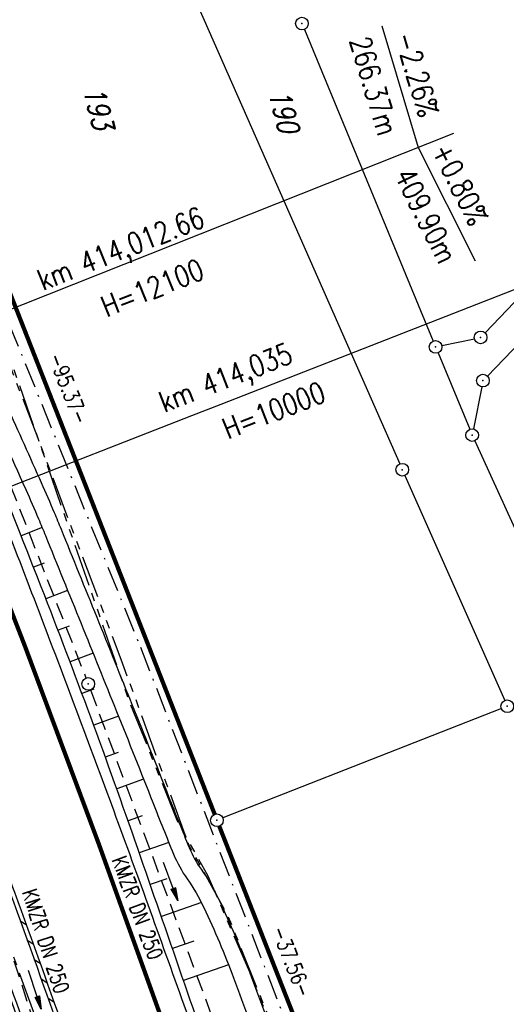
# Model space of a CAD drawing. Extents: x 447426 to 448116, y 440349 to 441552.
# Tile 88 of 96: x 447716 to 447774, y 441266 to 441383. Entities that reach past the tile are written whole.
import ezdxf
from ezdxf.enums import TextEntityAlignment as Align

# ---------------------------------------------------------------- set-up
doc = ezdxf.new("R2010")
doc.units = 0
doc.header["$LTSCALE"] = 2
doc.header["$MEASUREMENT"] = 0
for name, pattern in [('ACHSE', [5.5, 4, -0.5, 0.5, -0.5]), ('AUSGEZOGEN', [0]), ('BAB-FM2', [2.6, 1.5, -0.5, 0.1, -0.5]), ('GESTRICH-X2', [1.5, 1, -0.5]), ('PHANTOMX2', [5, 2.5, -0.5, 0.5, -0.5, 0.5, -0.5])]:
    doc.linetypes.add(name, pattern=pattern)
doc.layers.get('0').update_dxf_attribs({"linetype": 'AUSGEZOGEN'})
for name, color, linetype in [('208-ABSTAND', 8, 'AUSGEZOGEN'), ('208-FLSTNR', 8, 'AUSGEZOGEN'), ('208-GRENZL', 8, 'AUSGEZOGEN'), ('208-GRENZL-BAB', 7, 'AUSGEZOGEN'), ('208-GRENZP', 8, 'AUSGEZOGEN'), ('208-GRENZP-BAB', 7, 'AUSGEZOGEN'), ('ACHSETOP', 250, 'ACHSE'), ('BAB_FM', 5, 'BAB-FM2'), ('BOESCHG', 250, 'AUSGEZOGEN'), ('FBRTOP', 250, 'AUSGEZOGEN'), ('KANAL', 7, 'GESTRICH-X2'), ('Lichtwellenleiter COLT', 46, 'PHANTOMX2'), ('Lichtwellenleiter GLH', 46, 'PHANTOMX2'), ('MULDE', 250, 'AUSGEZOGEN'), ('NZ', 250, 'AUSGEZOGEN'), ('PFEIL', 7, 'CONTINUOUS'), ('SCHLITZRINNE', 200, 'AUSGEZOGEN'), ('SCHSYMBOL', 200, 'AUSGEZOGEN'), ('TEXTO', 4, 'CONTINUOUS')]:
    doc.layers.add(name, color=color, linetype=linetype)
doc.styles.add('ROMANS', font='romans.shx', dxfattribs={"width": 0.8})

# ---------------------------------------------------------------- blocks, each defined once
blk = doc.blocks.new('GST')
at = {"color": 0}
blk.add_circle((0, 0), 0.75, dxfattribs=at)
blk.add_point((0, 0), dxfattribs=at)
blk = doc.blocks.new('10')
blk.add_blockref('GST', (0, 0))
blk = doc.blocks.new('PFEIL2')
at = {"color": 0}
for p, q in [((0.88, 0), (-2.4, -0.01)), ((0.88, -0.27), (0.88, 0.28)), ((0.88, 0.28), (2.43, 0.01)), ((0.91, 0.27), (0.88, 0.26)), ((0.97, 0.26), (0.88, 0.25)), ((1.02, 0.25), (0.88, 0.23)), ((1.07, 0.24), (0.88, 0.21)), ((1.13, 0.23), (0.88, 0.19)), ((1.18, 0.22), (0.88, 0.17)), ((1.24, 0.21), (0.88, 0.15)), ((1.29, 0.21), (0.88, 0.14)), ((1.34, 0.2), (0.88, 0.12)), ((1.4, 0.19), (0.88, 0.1)), ((1.45, 0.18), (0.88, 0.08)), ((1.51, 0.17), (0.88, 0.06)), ((1.56, 0.16), (0.88, 0.04)), ((1.61, 0.15), (0.88, 0.02)), ((1.67, 0.14), (0.88, 0.01)), ((1.72, 0.13), (0.88, -0.01)), ((1.78, 0.12), (0.88, -0.03)), ((1.83, 0.11), (0.88, -0.05)), ((1.88, 0.1), (0.88, -0.07)), ((1.94, 0.09), (0.88, -0.09)), ((2.05, 0.08), (0.88, -0.12)), ((1.99, 0.08), (0.88, -0.11)), ((2.1, 0.07), (0.88, -0.14)), ((2.15, 0.06), (0.88, -0.16)), ((2.21, 0.05), (0.88, -0.18)), ((2.26, 0.04), (0.88, -0.2)), ((2.32, 0.03), (0.88, -0.22)), ((2.37, 0.02), (0.88, -0.23)), ((2.42, 0.01), (0.88, -0.25)), ((2.43, 0.01), (0.88, -0.27))]:
    blk.add_line(p, q, dxfattribs=at)

msp = doc.modelspace()

# ---------------------------------------------------------------- linework, layer by layer
at = {"layer": '208-GRENZL'}
for p, q in [((447732.08, 441396.04), (447761, 441330.3)), ((447749.73, 441381.71), (447764.96, 441344.83)), ((447779.86, 441354.95), (447771.09, 441345.81)), ((447778.6, 441348.19), (447771.37, 441340.69)), ((447765.98, 441344.3), (447769.84, 441345.11)), ((447765.54, 441343.45), (447769.28, 441334.39)), ((447770.7, 441339.41), (447769.72, 441334.44)), ((447769.88, 441333.02), (447796.04, 441275.58)), ((447761.6, 441328.92), (447773.42, 441302.32)), ((447773.02, 441301.36), (447740.1, 441288.41))]:
    msp.add_line(p, q, dxfattribs=at)
at = {"layer": '208-GRENZL-BAB', "const_width": 0.5, "flags": 128}
for points in [[(447704.84, 441376.22), (447739.13, 441288.84)], [(447752.85, 441253.87), (447739.67, 441287.44)]]:
    msp.add_lwpolyline(points, dxfattribs=at)
at = {"layer": 'ACHSETOP'}
msp.add_lwpolyline([(447621.03, 441497.86), (447625.4, 441487.94), (447635.48, 441465.06), (447645.55, 441442.18), (447655.63, 441419.3), (447664.31, 441399.59), (447665.71, 441396.42), (447675.6, 441373.46), (447685.21, 441350.38), (447694.53, 441327.18), (447703.57, 441303.87), (447712.31, 441280.45), (447720.76, 441256.92)], dxfattribs=at)
at = {"layer": 'BAB_FM', "flags": 128}
for points in [[(447712.81, 441351.82), (447730.35, 441308.6)], [(447730.35, 441308.6), (447748.53, 441261.73), (447769.74, 441212.72), (447772.85, 441205.31), (447789.54, 441168.65), (447798.57, 441147.48), (447801.99, 441132.86), (447817.21, 441069.62), (447821.1, 441053.07), (447822.42, 441047.21), (447838.28, 440985.5), (447840.62, 440973.73), (447841.45, 440971.27), (447846.5, 440920.7), (447851.89, 440870.12), (447856.67, 440820.25), (447861.64, 440770.41), (447867.4, 440720.7), (447868.83, 440710.98), (447874.65, 440671.23), (447882.88, 440621.91), (447892, 440572.73), (447901.32, 440523.58), (447909.44, 440481.33), (447910.34, 440474.31)]]:
    msp.add_lwpolyline(points, dxfattribs=at)
at = {"layer": 'BOESCHG'}
for p, q in [((447718.73, 441322.77), (447716.25, 441321.79)), ((447718.97, 441318.56), (447717.72, 441318.07)), ((447721.74, 441315.34), (447719.17, 441314.34)), ((447721.93, 441311.11), (447720.61, 441310.61)), ((447724.75, 441307.9), (447722.03, 441306.87)), ((447724.84, 441303.65), (447723.44, 441303.13)), ((447727.75, 441300.45), (447724.82, 441299.38)), ((447727.72, 441296.17), (447726.19, 441295.62)), ((447730.73, 441292.99), (447727.55, 441291.85)), ((447730.54, 441288.66), (447728.88, 441288.08)), ((447733.7, 441285.52), (447730.2, 441284.3)), ((447733.47, 441281.2), (447731.51, 441280.52)), ((447737.56, 441278.39), (447732.82, 441276.74)), ((447736.68, 441273.85), (447734.13, 441272.97)), ((447740.77, 441271.03), (447735.43, 441269.19))]:
    msp.add_line(p, q, dxfattribs=at)
for points in [[(447609.49, 441479.77, -0.000773), (447613.63, 441470.61, -0.002321), (447614.99, 441467.55, -0.000006), (447625.53, 441443.54, -0.00021), (447625.82, 441442.87, -0.000103), (447629.42, 441434.65, -0.000025), (447644.42, 441400.35, -0.000637), (447655.36, 441375.24, -0.000709), (447665.12, 441352.67, -0.00651), (447673.51, 441332.49, -0.004864), (447684.11, 441305.24, -0.001312), (447689.44, 441291.03, -0.001315), (447694.68, 441276.82, -0.001967), (447705.66, 441246.45, -0.005439), (447709.47, 441235.41, -0.000932), (447712.89, 441225.06, -0.000641), (447717.82, 441210, -0.000283), (447721.95, 441197.29, -0.000346), (447725.32, 441186.88, -0.002747), (447729.66, 441173.18, -0.002398), (447734.47, 441157.43, -0.001587), (447736.17, 441151.71, -0.00215)], [(447752.18, 441219.94, 0.000304), (447751.43, 441222.19, 0.001467), (447740.84, 441253.56, 0.001299), (447740.49, 441254.6, 0.000044), (447730.03, 441284.8, 0.009659), (447718.62, 441315.75, 0.006853), (447701.12, 441358.82)]]:
    msp.add_lwpolyline(points, format="xyb", dxfattribs=at)
at = {"layer": 'FBRTOP', "const_width": 0.5}
msp.add_lwpolyline([(447634.77, 441501.4), (447638.21, 441493.58), (447648.29, 441470.7), (447658.37, 441447.82), (447668.44, 441424.94), (447677.12, 441405.24), (447678.54, 441402.01), (447688.49, 441378.92), (447698.17, 441355.68), (447707.55, 441332.32), (447716.65, 441308.85), (447725.45, 441285.27), (447733.96, 441261.57)], dxfattribs=at)
at = {"layer": 'FBRTOP'}
for points in [[(447637.71, 441502.16), (447640.96, 441494.79), (447651.04, 441471.91), (447661.11, 441449.03), (447671.19, 441426.15), (447679.87, 441406.45, -0.000188), (447679.98, 441406.21, -0.000015), (447681.29, 441403.2, -0.001781), (447685.21, 441394.21, -0.001137), (447691.26, 441380.09, -0.001972), (447695.57, 441369.84, -0.001557), (447700.95, 441356.82, -0.001551), (447705.68, 441345.15, -0.001548), (447710.35, 441333.42, -0.001549), (447714.94, 441321.67, -0.001552), (447719.45, 441309.92, -0.001559), (447723.9, 441298.12, -0.001558), (447728.27, 441286.3, -0.001552), (447732.56, 441274.46, -0.001549), (447736.79, 441262.57, -0.00155)], [(447648.3, 441394.19, -0.00046), (447651.56, 441386.77, -0.000936), (447653.15, 441383.11, -0.000011), (447658.19, 441371.48, -0.001186), (447658.23, 441371.37, -0.001593), (447659.94, 441367.35, -0.000871), (447663.03, 441359.96, -0.000443), (447665.66, 441353.61, -0.000535), (447667.84, 441348.34, -0.000857), (447670.13, 441342.73, -0.000817), (447672.52, 441336.84, -0.001316), (447674.06, 441333.01, -0.000651), (447677.13, 441325.24, -0.001578), (447680.91, 441315.58, -0.001127), (447686.12, 441302.04, -0.001468), (447690.14, 441291.41, -0.001231), (447694.88, 441278.7, -0.001665), (447699.11, 441267.12, -0.00163), (447703.36, 441255.27, -0.001881)]]:
    msp.add_lwpolyline(points, format="xyb", dxfattribs=at)
at = {"layer": 'KANAL'}
for p, q in [((447706.19, 441350.13), (447723.91, 441304.97)), ((447724.44, 441303.56), (447743.22, 441253.03)), ((447709.84, 441288.63), (447723.53, 441246.41))]:
    msp.add_line(p, q, dxfattribs=at)
at = {"layer": 'Lichtwellenleiter COLT', "flags": 128}
msp.add_lwpolyline([(447672.4, 441511.09), (447673.43, 441498.26), (447664.89, 441495.23), (447661.03, 441486.35), (447675.09, 441449.74), (447687.91, 441416.57), (447692.3, 441403.5), (447701.96, 441375.5), (447703.06, 441372.66), (447718.41, 441332.85), (447728.05, 441307.18), (447736.09, 441285.14), (447740.65, 441276.91), (447753.75, 441244.43), (447764.24, 441219.89), (447774.47, 441199.29), (447789.49, 441160.18), (447798.32, 441127.46), (447806.2, 441106.56), (447815.35, 441074.31), (447818.77, 441053.48), (447825.14, 441029.71), (447828.25, 441021.27), (447828.98, 441014.78), (447829.87, 441008.42), (447830.38, 441002.5), (447838.25, 440955.2), (447838.58, 440951.77), (447845, 440911.25), (447854.58, 440818.87), (447861.28, 440760.31), (447870.24, 440698.11), (447870.24, 440698.11), (447874.65, 440671.23), (447882.74, 440621.82), (447893.24, 440559.75), (447906.65, 440487.42), (447909.39, 440471.15), (447912.72, 440453.22), (447917.04, 440405.94), (447917.71, 440402.23)], dxfattribs=at)
at = {"layer": 'Lichtwellenleiter GLH', "flags": 128}
msp.add_lwpolyline([(447665.15, 441509.22), (447661.43, 441483.76), (447662.61, 441481.55), (447669.4, 441464.07), (447675.66, 441448.3), (447681.09, 441434.84), (447685.34, 441422.75), (447689.15, 441411.07), (447689.92, 441408.69), (447693.54, 441400.58), (447697.25, 441388.48), (447698.59, 441384.75), (447711.28, 441353.27), (447728.9, 441302.55), (447734.68, 441288.07), (447738.28, 441281.65), (447743.23, 441270.19), (447752.44, 441247.18), (447755.04, 441240.99), (447757.18, 441236.17), (447760.59, 441228.59), (447762.81, 441223.61), (447774.35, 441197.21), (447782.5, 441178.1), (447788.78, 441160.46), (447801.78, 441118.52), (447810.45, 441092.23), (447816.05, 441064.59), (447822.19, 441041.94), (447828.06, 441021.02), (447828.67, 441016.4), (447828.84, 441014.56), (447829.87, 441008.42), (447830.27, 441002.53), (447841.5, 440933.93), (447845.01, 440908.47), (447846.42, 440896.17), (447854.21, 440826.68), (447856.1, 440804.84), (447861.28, 440760.31), (447866.46, 440719.82), (447871.24, 440688.18), (447875.37, 440660.32), (447880.41, 440631.06), (447880.41, 440631.06), (447886.15, 440597.16), (447886.15, 440597.16), (447893.66, 440558.32), (447900.67, 440519.92), (447907.3, 440482.7), (447909.23, 440471.06), (447912.7, 440452.29), (447915, 440432.62), (447915.79, 440423.49), (447918.02, 440402.31)], dxfattribs=at)
at = {"layer": 'MULDE'}
for points in [[(447706.42, 441350.02, 0.001293), (447707.61, 441347.46, -0.002897), (447711.48, 441339.08, -0.001608), (447716.79, 441327.27, -0.005466), (447718.3, 441323.79, -0.003266), (447719.11, 441321.84, -0.000308), (447727.53, 441301, -0.002448), (447731.82, 441290.22, 0.004348), (447734.27, 441284.13, 0.055174), (447735.88, 441281.2, -0.042359), (447737.84, 441277.83, -0.02166), (447741.35, 441269.5, 0.009084), (447749.31, 441249.21, 0.00948), (447755.36, 441235.33, -0.0138), (447759.4, 441225.84, -0.050911), (447759.5, 441225.49, -0.008171), (447760.04, 441222.01, -0.008171)], [(447714.54, 441337.17, -0.001235), (447718.62, 441328.08, -0.005466), (447720.15, 441324.56, -0.003266), (447720.96, 441322.59, -0.000308), (447729.39, 441301.75, -0.002448), (447733.68, 441290.95, 0.004348), (447736.12, 441284.9, 0.055174), (447737.51, 441282.35, -0.042359), (447739.65, 441278.69, -0.02166), (447743.23, 441270.19, 0.009084), (447751.16, 441249.97, 0.00948), (447757.18, 441236.17, -0.0138), (447761.26, 441226.57, -0.050911), (447761.47, 441225.83, -0.008171), (447762.02, 441222.29, -0.008171)]]:
    msp.add_lwpolyline(points, format="xyb", dxfattribs=at)
at = {"layer": 'NZ'}
for p, q in [((447758.89, 441382.11), (447763.19, 441367.74)), ((447682.11, 441335.53), (447767.4, 441369.41)), ((447763.19, 441367.74), (447769.92, 441354.33)), ((447739.88, 441337.38), (447786.03, 441355.41)), ((447736.42, 441336.03), (447739.88, 441337.38)), ((447697.09, 441320.67), (447736.42, 441336.03))]:
    msp.add_line(p, q, dxfattribs=at)
at = {"layer": 'SCHLITZRINNE'}
for p, q in [((447716.14, 441276.25), (447716.83, 441275.81)), ((447716.97, 441273.96), (447717.65, 441273.52)), ((447717.79, 441271.67), (447718.48, 441271.24)), ((447718.61, 441269.38), (447719.29, 441268.95)), ((447719.43, 441267.09), (447720.11, 441266.66))]:
    msp.add_line(p, q, dxfattribs=at)
at = {"layer": 'SCHLITZRINNE', "flags": 128}
for points in [[(447634.14, 441473.28, 0.00001), (447641.34, 441457, 0.000017), (447645.44, 441447.72), (447653.96, 441428.44, -0.00021), (447659.22, 441416.54, -0.000185), (447665.16, 441403.06, -0.000892), (447665.83, 441401.53, -0.000138), (447670.14, 441391.63, -0.002137), (447678.11, 441373.1, -0.002233), (447685.59, 441355.3, -0.003057), (447692.73, 441337.75, -0.002736), (447700.49, 441318.06, -0.000329), (447703.17, 441311.14, -0.000855), (447704.2, 441308.47, -0.001627), (447706.53, 441302.31, -0.000795), (447711.24, 441289.67, -0.002189), (447714.99, 441279.45, -0.001287), (447721.23, 441262.02, -0.000547), (447730.25, 441236.1, -0.003942), (447737.66, 441213.75, -0.00058), (447740.27, 441205.65, -0.000836), (447742.06, 441200.03, -0.001593), (447748.38, 441179.84, -0.002312), (447752.62, 441165.9, -0.00116), (447754.55, 441159.4, -0.00096), (447756.85, 441151.55, -0.001951), (447761.74, 441134.45, -0.001979), (447766.42, 441117.56, -0.001008), (447768.19, 441111.06, -0.000825), (447770.32, 441103.1, -0.00267), (447775.5, 441083.13, -0.002924), (447780.03, 441064.85, -0.000747), (447780.12, 441064.5, -0.000021), (447783.07, 441052.11, -0.002667), (447785.21, 441042.93, -0.001737), (447788.36, 441028.8)], [(447667.01, 441390.21, -0.002759), (447677.37, 441366.11, -0.005461), (447682.41, 441353.85, -0.000091), (447696.65, 441318.02, -0.002477), (447697.17, 441316.71, -0.001623), (447704, 441298.84, -0.002817), (447707.84, 441288.51, -0.002948), (447712.77, 441274.78, 0.001384), (447723.18, 441245.5, 0.001485), (447723.25, 441245.3, 0.000117), (447724.19, 441242.72)]]:
    msp.add_lwpolyline(points, format="xyb", dxfattribs=at)
at = {"layer": 'SCHLITZRINNE'}
for points in [[(447711.93, 441289.26, -0.002064), (447715.46, 441279.62, -0.001287), (447721.71, 441262.19, -0.000305), (447726.74, 441247.74, -0.003942)], [(447707.56, 441287.83, -0.002839), (447712.3, 441274.62, 0.001349), (447722.45, 441246.06, 0.001485)]]:
    msp.add_lwpolyline(points, format="xyb", dxfattribs=at)

# ---------------------------------------------------------------- block references
at = {"layer": '208-GRENZP', "rotation": 284.4375024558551}
for p in [(447749.44, 441382.4), (447770.57, 441345.27), (447765.25, 441344.14), (447770.85, 441340.15), (447769.57, 441333.7), (447761.3, 441329.61), (447773.72, 441301.63)]:
    msp.add_blockref('GST', p, dxfattribs=at)
at = {"layer": '208-GRENZP-BAB', "rotation": 284.4375024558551}
msp.add_blockref('GST', (447739.4, 441288.14), dxfattribs=at)
at = {"layer": 'PFEIL'}
for p, rotation in [((447733.91, 441280.89), 290.3833999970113), ((447717.87, 441268.1), 287.96580000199)]:
    msp.add_blockref('PFEIL2', p, dxfattribs=dict(at, rotation=rotation))
at = {"layer": 'SCHSYMBOL', "rotation": 290.6278}
msp.add_blockref('10', (447724.18, 441304.26), dxfattribs=at)

# ---------------------------------------------------------------- texts
at = {"layer": '208-ABSTAND', "char_height": 1.8, "attachment_point": 5, "style": 'ROMANS'}
for s, insert, rotation in [('-95.37-', (447721.86, 441339.23), 291.4209), ('-37.56-', (447748.25, 441271.44), 291.4221)]:
    msp.add_mtext(s, dxfattribs=dict(at, insert=insert, rotation=rotation))
at = {"layer": '208-FLSTNR', "style": 'ROMANS', "oblique": 15, "width": 0.8}
for s, p in [('193', (447723.54, 441374.64)), ('190', (447745.47, 441374.28))]:
    msp.add_text(s, height=2.5, rotation=284.4375, dxfattribs=at).set_placement(p)
at = {"layer": 'NZ', "style": 'ROMANS', "width": 0.8}
for s, rotation, p in [('266.37m', 286.6658, (447755.03, 441380.4)), ('-2.26%', 286.6658, (447760.37, 441380.95)), ('+0.80%', 296.6658, (447764.72, 441367.43)), ('409.90m', 296.6658, (447760.32, 441364.45)), ('km 414,012.66', 21.6658, (447718.8, 441350.76)), ('H=12100', 21.6658, (447726.32, 441347.63)), ('km 414,035', 21.3378, (447733.15, 441336.34)), ('H=10000', 21.3378, (447740.66, 441333.16))]:
    msp.add_text(s, height=2.5, rotation=rotation, dxfattribs=at).set_placement(p)
at = {"layer": 'TEXTO', "style": 'ROMANS', "width": 0.75}
for rotation, p in [(290.3834, (447729.16, 441277.47)), (287.9658, (447718.3, 441273.57))]:
    msp.add_text('KMZR DN 250', height=1.8, rotation=rotation, dxfattribs=at).set_placement(p, align=Align.CENTER)

doc.saveas('drawing.dxf')
